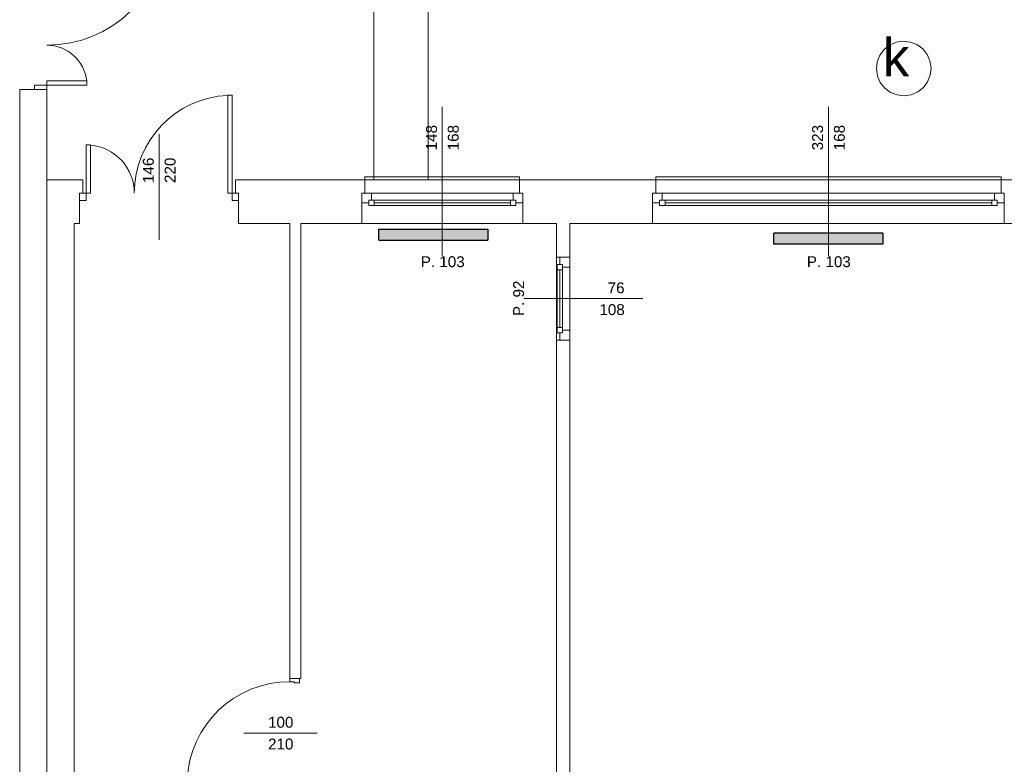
# Model space of a CAD drawing. Header units: millimetres. Extents: x 12683 to 90307, y 30842 to 62253.
# Tile 35 of 152: x 47434 to 48338, y 37388 to 38072. Entities that reach past the tile are written whole.
import ezdxf
from ezdxf.enums import TextEntityAlignment as Align

# ---------------------------------------------------------------- set-up
doc = ezdxf.new("R2010")
doc.units = ezdxf.units.MM
doc.header["$LTSCALE"] = 0.6
for name, color, linetype, lineweight in [('zzz_podklady_drzwi_opisy', 252, 'Continuous', 15), ('zzz_podklady_okna_opisy', 252, 'Continuous', 15), ('zzz_podklady_sciany', 252, 'Continuous', 15), ('zzzz_mapa', 252, 'Continuous', 15)]:
    doc.layers.add(name, color=color, linetype=linetype, lineweight=lineweight)
doc.layers.add('zzz_podklady_grzejniki_ist', color=252, linetype='Continuous')
doc.styles.add('Arial', font='arial.ttf')
doc.styles.add('GENERATED_STYLE_1', font='ARIAL.TTF')

msp = doc.modelspace()

# ---------------------------------------------------------------- hatches: boundary and pattern name
at = {"layer": 'zzz_podklady_grzejniki_ist'}
for points in [[(47863.34, 37869.36), (47863.34, 37879.36), (47763.34, 37879.36), (47763.34, 37869.36)], [(48126, 37875.67), (48126, 37865.67), (48226, 37865.67), (48226, 37875.67)]]:
    msp.add_hatch(color=256, dxfattribs=at).paths.add_polyline_path(points, flags=0)

# ---------------------------------------------------------------- linework, layer by layer
at = {"layer": 'zzz_podklady_drzwi_opisy'}
for p, q in [((47681.5, 37463.87), (47681.5, 37466.67)), ((47685.5, 37463.87), (47681.5, 37463.87)), ((47685.5, 37462.67), (47685.5, 37463.87)), ((47690.5, 37462.67), (47685.5, 37462.67)), ((47690.5, 37466.67), (47690.5, 37462.67)), ((47639.36, 37416.67), (47706.5, 37416.67))]:
    msp.add_line(p, q, dxfattribs=at)
msp.add_arc((47681.5, 37369.47), 94.4, 90, 177.57149, dxfattribs=at)
at = {"layer": 'zzz_podklady_grzejniki_ist'}
for p, q in [((47763.34, 37869.36), (47763.34, 37879.36)), ((47763.34, 37879.36), (47863.34, 37879.36)), ((47863.34, 37879.36), (47863.34, 37869.36)), ((47763.34, 37869.36), (47863.34, 37869.36)), ((48126, 37865.67), (48126, 37875.67)), ((48226, 37875.67), (48126, 37875.67)), ((48226, 37875.67), (48226, 37865.67)), ((48226, 37865.67), (48126, 37865.67))]:
    msp.add_line(p, q, dxfattribs=at)
at = {"layer": 'zzz_podklady_okna_opisy'}
msp.add_line((47561.5, 37966.81), (47561.5, 37869.67), dxfattribs=at)
at = {"layer": 'zzz_podklady_sciany'}
for p, q in [((47758.5, 37924.67), (47758.5, 38885.67)), ((47808.5, 38885.67), (47808.5, 37924.67)), ((47495.25, 38015.67), (47458.5, 38015.67)), ((47458.5, 38015.67), (47458.5, 38011.67)), ((47495.25, 38011.67), (47495.25, 38015.67)), ((47447, 38007.67), (47433.5, 38007.67)), ((47433.5, 38007.67), (47433.5, 37089.67)), ((47447, 38007.67), (47447, 38011.67)), ((47447, 38011.67), (47458.5, 38011.67)), ((47458.5, 38007.67), (47447, 38007.67)), ((47458.5, 38007.67), (47447, 38007.67)), ((47458.5, 38007.67), (47447, 38007.67)), ((47458.5, 38011.67), (47495.25, 38011.67)), ((47458.5, 38011.67), (47458.5, 38007.67)), ((47458.5, 37924.67), (47458.5, 38007.67)), ((47628.5, 38002.45), (47624.5, 38002.45)), ((47624.5, 38002.45), (47624.5, 37912.67)), ((47628.5, 37912.67), (47628.5, 38002.45)), ((47494.5, 37912.67), (47494.5, 37956.89)), ((47494.5, 37956.89), (47498.5, 37956.89)), ((47498.5, 37956.89), (47498.5, 37912.67)), ((47491.5, 37924.67), (47458.5, 37924.67)), ((47458.5, 37884.67), (47458.5, 37924.67)), ((47491.5, 37924.67), (47491.5, 37912.67)), ((47631.5, 37924.67), (47631.5, 37912.67)), ((47750.5, 37924.67), (47631.5, 37924.67)), ((47750.5, 37924.67), (47750.5, 37927.67)), ((47750.5, 37927.67), (47892.5, 37927.67)), ((47750.5, 37924.67), (47750.5, 37912.67)), ((47750.5, 37924.67), (47892.5, 37924.67)), ((47892.5, 37927.67), (47892.5, 37924.67)), ((47892.5, 37924.67), (47892.5, 37912.67)), ((48017.5, 37924.67), (47892.5, 37924.67)), ((48017.5, 37924.67), (48017.5, 37927.67)), ((48017.5, 37927.67), (48334.5, 37927.67)), ((48017.5, 37924.67), (48017.5, 37912.67)), ((48017.5, 37924.67), (48334.5, 37924.67)), ((48334.5, 37927.67), (48334.5, 37924.67)), ((48334.5, 37924.67), (48334.5, 37912.67)), ((48466.5, 37924.67), (48334.5, 37924.67)), ((47491.5, 37912.67), (47488.5, 37912.67)), ((47488.5, 37912.67), (47488.5, 37905.67)), ((47494.5, 37912.67), (47488.5, 37912.67)), ((47488.5, 37912.67), (47488.5, 37905.67)), ((47488.5, 37912.67), (47488.5, 37905.67)), ((47491.5, 37912.67), (47488.5, 37912.67)), ((47488.5, 37905.67), (47488.5, 37884.67)), ((47488.5, 37905.67), (47494.5, 37905.67)), ((47498.5, 37912.67), (47494.5, 37912.67)), ((47494.5, 37905.67), (47494.5, 37912.67)), ((47624.5, 37912.67), (47628.5, 37912.67)), ((47634.5, 37912.67), (47628.5, 37912.67)), ((47628.5, 37912.67), (47628.5, 37905.67)), ((47628.5, 37905.67), (47634.5, 37905.67)), ((47631.5, 37912.67), (47634.5, 37912.67)), ((47631.5, 37912.67), (47634.5, 37912.67)), ((47634.5, 37912.67), (47634.5, 37905.67)), ((47634.5, 37905.67), (47634.5, 37912.67)), ((47634.5, 37912.67), (47634.5, 37905.67)), ((47634.5, 37905.67), (47634.5, 37884.67)), ((47750.5, 37912.67), (47747.5, 37912.67)), ((47747.5, 37912.67), (47747.5, 37903.67)), ((47747.5, 37912.67), (47747.5, 37903.67)), ((47747.5, 37912.67), (47747.5, 37903.67)), ((47750.5, 37912.67), (47747.5, 37912.67)), ((47892.5, 37912.67), (47895.5, 37912.67)), ((47892.5, 37912.67), (47895.5, 37912.67)), ((47895.5, 37912.67), (47895.5, 37903.67)), ((47895.5, 37903.67), (47895.5, 37912.67)), ((47895.5, 37912.67), (47895.5, 37903.67)), ((48017.5, 37912.67), (48014.5, 37912.67)), ((48014.5, 37912.67), (48014.5, 37903.67)), ((48014.5, 37912.67), (48014.5, 37903.67)), ((48014.5, 37912.67), (48014.5, 37903.67)), ((48017.5, 37912.67), (48014.5, 37912.67)), ((48334.5, 37912.67), (48337.5, 37912.67)), ((48334.5, 37912.67), (48337.5, 37912.67)), ((48337.5, 37912.67), (48337.5, 37903.67)), ((48337.5, 37903.67), (48337.5, 37912.67)), ((48337.5, 37912.67), (48337.5, 37903.67)), ((47747.5, 37903.67), (47747.5, 37884.67)), ((47895.5, 37903.67), (47895.5, 37884.67)), ((48014.5, 37903.67), (48014.5, 37884.67)), ((48337.5, 37903.67), (48337.5, 37884.67)), ((47458.5, 37089.67), (47458.5, 37884.67)), ((47458.5, 37884.67), (47458.5, 37840.67)), ((47483.5, 37884.67), (47488.5, 37884.67)), ((47483.5, 37089.67), (47483.5, 37884.67)), ((47634.5, 37884.67), (47681.5, 37884.67)), ((47681.5, 37884.67), (47681.5, 37466.67)), ((47691.5, 37884.67), (47747.5, 37884.67)), ((47691.5, 37466.67), (47691.5, 37884.67)), ((47747.5, 37884.67), (47895.5, 37884.67)), ((47747.5, 37884.67), (47895.5, 37884.67)), ((47895.5, 37884.67), (47926.5, 37884.67)), ((47926.5, 37884.67), (47926.5, 37853.67)), ((47938.5, 37884.67), (48014.5, 37884.67)), ((47938.5, 37853.67), (47938.5, 37884.67)), ((48014.5, 37884.67), (48337.5, 37884.67)), ((48014.5, 37884.67), (48337.5, 37884.67)), ((48337.5, 37884.67), (48463.5, 37884.67)), ((47929.5, 37853.67), (47926.5, 37853.67)), ((47926.5, 37777.67), (47926.5, 37853.67)), ((47938.5, 37853.67), (47929.5, 37853.67)), ((47929.5, 37853.67), (47938.5, 37853.67)), ((47938.5, 37853.67), (47929.5, 37853.67)), ((47938.5, 37777.67), (47938.5, 37853.67)), ((47929.5, 37777.67), (47926.5, 37777.67)), ((47926.5, 37777.67), (47926.5, 37316.67)), ((47938.5, 37777.67), (47929.5, 37777.67)), ((47938.5, 37777.67), (47929.5, 37777.67)), ((47938.5, 37777.67), (47929.5, 37777.67)), ((47938.5, 37316.67), (47938.5, 37777.67)), ((47458.5, 37720.67), (47458.5, 37089.67)), ((47681.5, 37466.67), (47690.5, 37466.67)), ((47681.5, 37466.67), (47690.5, 37466.67)), ((47681.5, 37466.67), (47690.5, 37466.67)), ((47690.5, 37466.67), (47691.5, 37466.67))]:
    msp.add_line(p, q, dxfattribs=at)
for centre, radius, start, end in [((47458.5, 38158.67), 110.25, 270, 357.92215), ((47458.5, 38011.67), 36.75, 6.21182, 90), ((47628.5, 37912.67), 89.78, 92.55103, 180), ((47494.5, 37912.67), 44.22, 0, 84.83127)]:
    msp.add_arc(centre, radius, start, end, dxfattribs=at)
at = {"layer": 'zzzz_mapa', "elevation": -2.01}
msp.add_lwpolyline([(48270.2, 38027.49), (48269.46, 38020.99), (48267.06, 38014.9), (48263.17, 38009.64), (48258.05, 38005.57), (48252.05, 38002.96), (48245.57, 38001.99), (48239.07, 38002.73), (48232.98, 38005.13), (48227.72, 38009.02), (48223.65, 38014.14), (48221.04, 38020.15), (48220.07, 38026.62), (48220.81, 38033.12), (48223.21, 38039.21), (48227.1, 38044.47), (48232.22, 38048.55), (48238.23, 38051.16), (48244.7, 38052.12), (48251.2, 38051.38), (48257.29, 38048.98), (48262.55, 38045.09), (48266.63, 38039.97), (48269.24, 38033.97)], close=True, dxfattribs=at)

# ---------------------------------------------------------------- texts
at = {"layer": 'zzz_podklady_drzwi_opisy', "char_height": 10, "attachment_point": 7, "style": 'GENERATED_STYLE_1'}
for s, insert in [('{76}', (47973.33, 37820.46)), ('{108}', (47965.74, 37800.46)), ('{100}', (47661.5, 37421.46)), ('{210}', (47661.5, 37401.46))]:
    msp.add_mtext(s, dxfattribs=dict(at, insert=insert))
at = {"layer": 'zzz_podklady_drzwi_opisy', "insert": (47896.71, 37799.67), "char_height": 10, "attachment_point": 7, "rotation": 90, "style": 'GENERATED_STYLE_1'}
msp.add_mtext('{P. 92}', dxfattribs=at)
at = {"layer": 'zzz_podklady_okna_opisy', "char_height": 10, "attachment_point": 7, "rotation": 90, "style": 'GENERATED_STYLE_1'}
for s, insert in [('{148}', (47816.71, 37951.9)), ('{168}', (47836.71, 37951.9)), ('{323}', (48171.21, 37951.9)), ('{168}', (48191.21, 37951.9)), ('{146}', (47556.71, 37921.9)), ('{220}', (47576.71, 37921.9))]:
    msp.add_mtext(s, dxfattribs=dict(at, insert=insert))
at = {"layer": 'zzz_podklady_okna_opisy', "char_height": 10, "attachment_point": 7, "style": 'GENERATED_STYLE_1'}
for insert in [(47801.71, 37844.46), (48156.21, 37844.46)]:
    msp.add_mtext('{P. 103}', dxfattribs=dict(at, insert=insert))
at = {"layer": 'zzzz_mapa', "style": 'Arial'}
msp.add_text('k', height=35, dxfattribs=at).set_placement((48250.24, 38019.78, 16.17), align=Align.RIGHT)

# ---------------------------------------------------------------- wipeouts: each hides what was drawn before it
at = {"ltscale": 5132.376353}
msp.add_wipeout([(47884, 37901.17), (47884, 37906.17), (47886.5, 37906.17), (47886.5, 37912.67), (47756.5, 37912.67), (47756.5, 37906.17), (47759, 37906.17), (47759, 37901.17)], dxfattribs=at).dxf.layer = 'zzz_podklady_sciany'
at = {"ltscale": 12112.456041}
msp.add_wipeout([(48326, 37901.17), (48326, 37906.17), (48328.5, 37906.17), (48328.5, 37912.67), (48023.5, 37912.67), (48023.5, 37906.17), (48026, 37906.17), (48026, 37901.17)], dxfattribs=at).dxf.layer = 'zzz_podklady_sciany'

# ---------------------------------------------------------------- next in the draw order: linework, layer by layer
at = {"layer": 'zzz_podklady_okna_opisy'}
for p, q in [((47821.5, 37991.81), (47821.5, 37854.67)), ((48176, 37991.81), (48176, 37854.67))]:
    msp.add_line(p, q, dxfattribs=at)
at = {"layer": 'zzz_podklady_sciany'}
for p, q in [((47756.5, 37912.67), (47747.5, 37912.67)), ((47754, 37903.67), (47754, 37906.17)), ((47754, 37906.17), (47756.5, 37906.17)), ((47759, 37906.17), (47754, 37906.17)), ((47754, 37906.17), (47754, 37901.17)), ((47756.5, 37906.17), (47756.5, 37912.67)), ((47886.5, 37912.67), (47756.5, 37912.67)), ((47759, 37906.17), (47884, 37906.17)), ((47759, 37901.17), (47759, 37906.17)), ((47889, 37906.17), (47884, 37906.17)), ((47884, 37906.17), (47884, 37901.17)), ((47895.5, 37912.67), (47886.5, 37912.67)), ((47886.5, 37912.67), (47886.5, 37906.17)), ((47886.5, 37906.17), (47889, 37906.17)), ((47889, 37906.17), (47889, 37903.67)), ((47889, 37901.17), (47889, 37906.17)), ((48023.5, 37912.67), (48014.5, 37912.67)), ((48021, 37903.67), (48021, 37906.17)), ((48021, 37906.17), (48023.5, 37906.17)), ((48026, 37906.17), (48021, 37906.17)), ((48021, 37906.17), (48021, 37901.17)), ((48023.5, 37906.17), (48023.5, 37912.67)), ((48328.5, 37912.67), (48023.5, 37912.67)), ((48026, 37906.17), (48326, 37906.17)), ((48026, 37901.17), (48026, 37906.17)), ((48331, 37906.17), (48326, 37906.17)), ((48326, 37906.17), (48326, 37901.17)), ((48337.5, 37912.67), (48328.5, 37912.67)), ((48328.5, 37912.67), (48328.5, 37906.17)), ((48328.5, 37906.17), (48331, 37906.17)), ((48331, 37906.17), (48331, 37903.67)), ((48331, 37901.17), (48331, 37906.17)), ((47747.5, 37903.67), (47754, 37903.67)), ((47754, 37901.17), (47759, 37901.17)), ((47759, 37903.67), (47884, 37903.67)), ((47759, 37901.17), (47884, 37901.17)), ((47759, 37901.17), (47884, 37901.17)), ((47884, 37901.17), (47889, 37901.17)), ((47889, 37903.67), (47895.5, 37903.67)), ((48014.5, 37903.67), (48021, 37903.67)), ((48021, 37901.17), (48026, 37901.17)), ((48026, 37903.67), (48326, 37903.67)), ((48026, 37901.17), (48326, 37901.17)), ((48026, 37901.17), (48326, 37901.17)), ((48326, 37901.17), (48331, 37901.17)), ((48331, 37903.67), (48337.5, 37903.67))]:
    msp.add_line(p, q, dxfattribs=at)

# ---------------------------------------------------------------- next in the draw order: wipeouts: each hides what was drawn before it
at = {"ltscale": 2296.258417}
msp.add_wipeout([(47927, 37842.17), (47932, 37842.17), (47932, 37844.67), (47938.5, 37844.67), (47938.5, 37786.67), (47932, 37786.67), (47932, 37789.17), (47927, 37789.17)], dxfattribs=at).dxf.layer = 'zzz_podklady_sciany'

# ---------------------------------------------------------------- next in the draw order: linework, layer by layer
at = {"layer": 'zzz_podklady_drzwi_opisy'}
msp.add_line((48005.65, 37815.67), (47896.5, 37815.67), dxfattribs=at)
at = {"layer": 'zzz_podklady_sciany'}
for p, q in [((47929.5, 37847.17), (47929.5, 37853.67)), ((47938.5, 37853.67), (47938.5, 37844.67)), ((47927, 37842.17), (47927, 37847.17)), ((47927, 37847.17), (47932, 37847.17)), ((47927, 37789.17), (47927, 37842.17)), ((47927, 37789.17), (47927, 37842.17)), ((47932, 37842.17), (47927, 37842.17)), ((47932, 37847.17), (47929.5, 37847.17)), ((47929.5, 37789.17), (47929.5, 37842.17)), ((47932, 37844.67), (47932, 37847.17)), ((47932, 37847.17), (47932, 37842.17)), ((47938.5, 37844.67), (47932, 37844.67)), ((47932, 37789.17), (47932, 37842.17)), ((47938.5, 37844.67), (47938.5, 37786.67)), ((47927, 37784.17), (47927, 37789.17)), ((47927, 37789.17), (47932, 37789.17)), ((47932, 37789.17), (47932, 37784.17)), ((47932, 37784.17), (47927, 37784.17)), ((47929.5, 37777.67), (47929.5, 37784.17)), ((47929.5, 37784.17), (47932, 37784.17)), ((47932, 37784.17), (47932, 37786.67)), ((47932, 37786.67), (47938.5, 37786.67)), ((47938.5, 37786.67), (47938.5, 37777.67))]:
    msp.add_line(p, q, dxfattribs=at)

doc.saveas('drawing.dxf')
